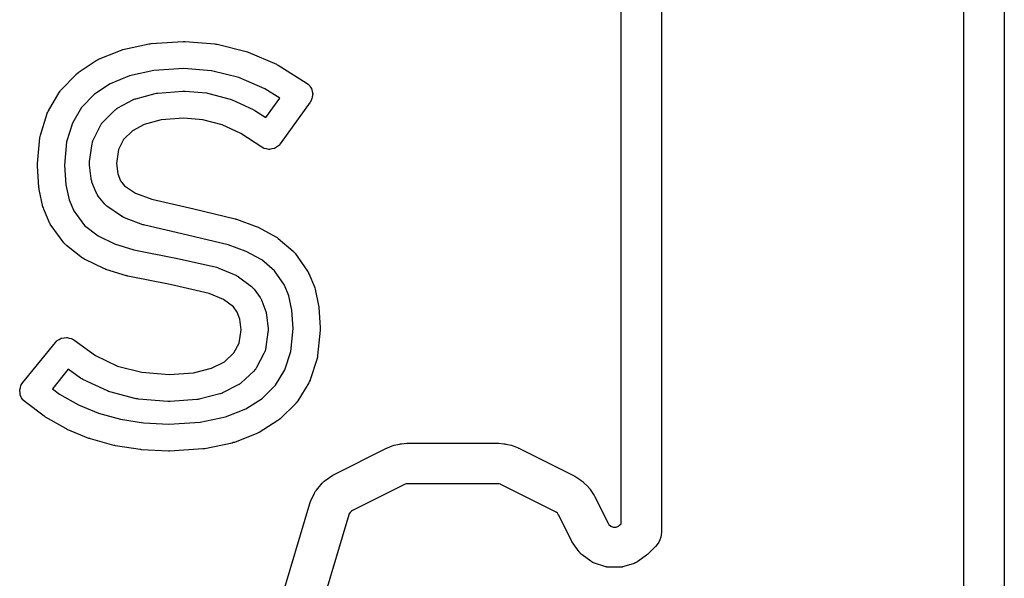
# Model space of a CAD drawing. Extents: x 1.56 to 4.01, y -6 to -1.06.
# Tile 12 of 14: x 3.02 to 3.31, y -1.59 to -1.42. Entities that reach past the tile are written whole.
import ezdxf

# ---------------------------------------------------------------- set-up
doc = ezdxf.new("R2010")
doc.units = 0
doc.header["$MEASUREMENT"] = 0
doc.layers.add('BLACK', color=7, linetype='CONTINUOUS')

msp = doc.modelspace()

# ---------------------------------------------------------------- linework, layer by layer
at = {"layer": 'BLACK', "linetype": 'CONTINUOUS'}
for p, q in [((3.29591, -1.60183), (3.29591, -1.22443)), ((3.30772, -1.22443), (3.30772, -1.60184)), ((3.19591, -1.55313), (3.19591, -1.26313)), ((3.20772, -1.26313), (3.20772, -1.55313)), ((3.05883, -1.43065), (3.06817, -1.43004)), ((3.06817, -1.43004), (3.06845, -1.43005)), ((3.06845, -1.43005), (3.06874, -1.43005)), ((3.06874, -1.43005), (3.07743, -1.43075)), ((3.04351, -1.43523), (3.04988, -1.43262)), ((3.04988, -1.43262), (3.05021, -1.43252)), ((3.05021, -1.43252), (3.05054, -1.43241)), ((3.05054, -1.43241), (3.05825, -1.43073)), ((3.05825, -1.43073), (3.05854, -1.4307)), ((3.05854, -1.4307), (3.05883, -1.43065)), ((3.07743, -1.43075), (3.07775, -1.43081)), ((3.07775, -1.43081), (3.07806, -1.43085)), ((3.07806, -1.43085), (3.08658, -1.43297)), ((3.08658, -1.43297), (3.08688, -1.43308)), ((3.08688, -1.43308), (3.08718, -1.43317)), ((3.08718, -1.43317), (3.09539, -1.43668)), ((3.03759, -1.43908), (3.04283, -1.4356)), ((3.04283, -1.4356), (3.04317, -1.43542)), ((3.04283, -1.4356), (3.04283, -1.4356)), ((3.04283, -1.4356), (3.04283, -1.4356)), ((3.04317, -1.43542), (3.04351, -1.43523)), ((3.04351, -1.43523), (3.04351, -1.43523)), ((3.04351, -1.43523), (3.04351, -1.43523)), ((3.05964, -1.43849), (3.05255, -1.44003)), ((3.06839, -1.43792), (3.05964, -1.43849)), ((3.07648, -1.43857), (3.06839, -1.43792)), ((3.08438, -1.44054), (3.07648, -1.43857)), ((3.09539, -1.43668), (3.09565, -1.43683)), ((3.09565, -1.43683), (3.09592, -1.43696)), ((3.09592, -1.43696), (3.10411, -1.44206)), ((3.03256, -1.44416), (3.03693, -1.43963)), ((3.03693, -1.43963), (3.03698, -1.43959)), ((3.03698, -1.43959), (3.03699, -1.43957)), ((3.03699, -1.43957), (3.03726, -1.43935)), ((3.03726, -1.43935), (3.03752, -1.43913)), ((3.03752, -1.43913), (3.03755, -1.43912)), ((3.03755, -1.43912), (3.03759, -1.43908)), ((3.05255, -1.44003), (3.04687, -1.44237)), ((3.09202, -1.4438), (3.08438, -1.44054)), ((3.03208, -1.44477), (3.03227, -1.44453)), ((3.03227, -1.44453), (3.03245, -1.44428)), ((3.03245, -1.44428), (3.03249, -1.44425)), ((3.03249, -1.44425), (3.03256, -1.44416)), ((3.04687, -1.44237), (3.0423, -1.4454)), ((3.06076, -1.44506), (3.06812, -1.44449)), ((3.06812, -1.44449), (3.06845, -1.44449)), ((3.06845, -1.44449), (3.06877, -1.44449)), ((3.06877, -1.44449), (3.07496, -1.44505)), ((3.09638, -1.44652), (3.09202, -1.4438)), ((3.10411, -1.44206), (3.10472, -1.44253)), ((3.10472, -1.44253), (3.1048, -1.44264)), ((3.1048, -1.44264), (3.1049, -1.44271)), ((3.1049, -1.44271), (3.10524, -1.44326)), ((3.10524, -1.44326), (3.10562, -1.44378)), ((3.10562, -1.44378), (3.10565, -1.44391)), ((3.10565, -1.44391), (3.10572, -1.44402)), ((3.10572, -1.44402), (3.10582, -1.44465)), ((3.10582, -1.44465), (3.10597, -1.44528)), ((3.02886, -1.45024), (3.032, -1.4449)), ((3.032, -1.4449), (3.03206, -1.44481)), ((3.03206, -1.44481), (3.03208, -1.44477)), ((3.0423, -1.4454), (3.03855, -1.44929)), ((3.04914, -1.44942), (3.05351, -1.44706)), ((3.05351, -1.44706), (3.05359, -1.44703)), ((3.05359, -1.44703), (3.05362, -1.447)), ((3.05362, -1.447), (3.05392, -1.44689)), ((3.05392, -1.44689), (3.05422, -1.44676)), ((3.05422, -1.44676), (3.05426, -1.44676)), ((3.05426, -1.44676), (3.05434, -1.44673)), ((3.05434, -1.44673), (3.06003, -1.44518)), ((3.06003, -1.44518), (3.06039, -1.44512)), ((3.06039, -1.44512), (3.06076, -1.44506)), ((3.07496, -1.44505), (3.0753, -1.44511)), ((3.0753, -1.44511), (3.07564, -1.44517)), ((3.07564, -1.44517), (3.08189, -1.44687)), ((3.08189, -1.44687), (3.08219, -1.44698)), ((3.08219, -1.44698), (3.0825, -1.44709)), ((3.0825, -1.44709), (3.08858, -1.44987)), ((3.0923, -1.45223), (3.09638, -1.44652)), ((3.10562, -1.44703), (3.10523, -1.4477)), ((3.10565, -1.4469), (3.10562, -1.44703)), ((3.10571, -1.44679), (3.10565, -1.4469)), ((3.10582, -1.44616), (3.10571, -1.44679)), ((3.10597, -1.44553), (3.10582, -1.44616)), ((3.10597, -1.44528), (3.10594, -1.4454)), ((3.10594, -1.4454), (3.10597, -1.44553)), ((3.02867, -1.45065), (3.02879, -1.45035)), ((3.02879, -1.45035), (3.02882, -1.45032)), ((3.02882, -1.45032), (3.02886, -1.45024)), ((3.03855, -1.44929), (3.03588, -1.45383)), ((3.04481, -1.45346), (3.04825, -1.45008)), ((3.04825, -1.45008), (3.04844, -1.44992)), ((3.04844, -1.44992), (3.0485, -1.44985)), ((3.0485, -1.44985), (3.04868, -1.44973)), ((3.04868, -1.44973), (3.04885, -1.44959)), ((3.04885, -1.44959), (3.04893, -1.44956)), ((3.04893, -1.44956), (3.04914, -1.44942)), ((3.08858, -1.44987), (3.08883, -1.45001)), ((3.08883, -1.45001), (3.08909, -1.45015)), ((3.08909, -1.45015), (3.0923, -1.45223)), ((3.10523, -1.4477), (3.09651, -1.45987)), ((3.02655, -1.45736), (3.02849, -1.45107)), ((3.02849, -1.45107), (3.02853, -1.45098)), ((3.02853, -1.45098), (3.02854, -1.45094)), ((3.02854, -1.45094), (3.02867, -1.45065)), ((3.06174, -1.45288), (3.05685, -1.45421)), ((3.0684, -1.45236), (3.06174, -1.45288)), ((3.07391, -1.45286), (3.0684, -1.45236)), ((3.07952, -1.45438), (3.07391, -1.45286)), ((3.03588, -1.45383), (3.03419, -1.45929)), ((3.042, -1.45866), (3.04405, -1.45452)), ((3.04405, -1.45452), (3.04428, -1.45415)), ((3.04428, -1.45415), (3.04432, -1.45405)), ((3.04432, -1.45405), (3.04439, -1.45396)), ((3.04439, -1.45396), (3.04446, -1.45387)), ((3.04446, -1.45387), (3.04453, -1.4538)), ((3.04453, -1.4538), (3.04481, -1.45346)), ((3.05337, -1.45608), (3.05081, -1.45861)), ((3.05685, -1.45421), (3.05337, -1.45608)), ((3.08504, -1.45691), (3.07952, -1.45438)), ((3.0257, -1.46564), (3.02639, -1.45816)), ((3.02639, -1.45811), (3.02646, -1.45776)), ((3.02639, -1.45813), (3.02639, -1.45811)), ((3.02639, -1.45816), (3.02639, -1.45813)), ((3.02646, -1.45776), (3.02653, -1.4574)), ((3.02653, -1.4574), (3.02654, -1.45739)), ((3.02654, -1.45739), (3.02655, -1.45736)), ((3.04181, -1.45911), (3.04186, -1.45902)), ((3.04186, -1.45902), (3.042, -1.45866)), ((3.05081, -1.45861), (3.04934, -1.46158)), ((3.09116, -1.46088), (3.08504, -1.45691)), ((3.03419, -1.45929), (3.03356, -1.46609)), ((3.04091, -1.46501), (3.04163, -1.45986)), ((3.04163, -1.45986), (3.04172, -1.45949)), ((3.04172, -1.45949), (3.04173, -1.45938)), ((3.04173, -1.45938), (3.04178, -1.45925)), ((3.04178, -1.45925), (3.04181, -1.45911)), ((3.04934, -1.46158), (3.04877, -1.46564)), ((3.0916, -1.46111), (3.09116, -1.46088)), ((3.09168, -1.46117), (3.0916, -1.46111)), ((3.09173, -1.46118), (3.09168, -1.46117)), ((3.09185, -1.46124), (3.09173, -1.46118)), ((3.09252, -1.46136), (3.09185, -1.46124)), ((3.09318, -1.46151), (3.09252, -1.46136)), ((3.09327, -1.4615), (3.09318, -1.46151)), ((3.09336, -1.46152), (3.09327, -1.4615)), ((3.09402, -1.46138), (3.09336, -1.46152)), ((3.09469, -1.46126), (3.09402, -1.46138)), ((3.09477, -1.46122), (3.09469, -1.46126)), ((3.09486, -1.4612), (3.09477, -1.46122)), ((3.09542, -1.46081), (3.09486, -1.4612)), ((3.096, -1.46045), (3.09542, -1.46081)), ((3.09608, -1.46036), (3.096, -1.46045)), ((3.09613, -1.46033), (3.09608, -1.46036)), ((3.09618, -1.46025), (3.09613, -1.46033)), ((3.09651, -1.45987), (3.09618, -1.46025)), ((3.02568, -1.466), (3.0257, -1.46582)), ((3.02568, -1.46608), (3.02568, -1.466)), ((3.02569, -1.4662), (3.02568, -1.46608)), ((3.02569, -1.46633), (3.02569, -1.4662)), ((3.02609, -1.47265), (3.02569, -1.46633)), ((3.0257, -1.46582), (3.0257, -1.46564)), ((3.03356, -1.46609), (3.03393, -1.47184)), ((3.04087, -1.46555), (3.04089, -1.46539)), ((3.04087, -1.46563), (3.04087, -1.46555)), ((3.04088, -1.46572), (3.04087, -1.46563)), ((3.04088, -1.46578), (3.04088, -1.46572)), ((3.04089, -1.46583), (3.04088, -1.46578)), ((3.04089, -1.46529), (3.0409, -1.46524)), ((3.04089, -1.46539), (3.04089, -1.46529)), ((3.0409, -1.46584), (3.04089, -1.46583)), ((3.0409, -1.46524), (3.04091, -1.46501)), ((3.0409, -1.46606), (3.0409, -1.46584)), ((3.04134, -1.47002), (3.0409, -1.46606)), ((3.04877, -1.46564), (3.04911, -1.46862)), ((3.04138, -1.47022), (3.04134, -1.47002)), ((3.04138, -1.47029), (3.04138, -1.47022)), ((3.04145, -1.47053), (3.04138, -1.47029)), ((3.0415, -1.47077), (3.04145, -1.47053)), ((3.04911, -1.46862), (3.04991, -1.47063)), ((3.02614, -1.47294), (3.02609, -1.47265)), ((3.02618, -1.47324), (3.02614, -1.47294)), ((3.02729, -1.47825), (3.02618, -1.47324)), ((3.03393, -1.47184), (3.0349, -1.47619)), ((3.04154, -1.47084), (3.0415, -1.47077)), ((3.04159, -1.47104), (3.04154, -1.47084)), ((3.04281, -1.4741), (3.04159, -1.47104)), ((3.04991, -1.47063), (3.05111, -1.4721)), ((3.05111, -1.4721), (3.05428, -1.47425)), ((3.0349, -1.47619), (3.03626, -1.47938)), ((3.04297, -1.47439), (3.04281, -1.4741)), ((3.04299, -1.47449), (3.04297, -1.47439)), ((3.04309, -1.47463), (3.04299, -1.47449)), ((3.04317, -1.47479), (3.04309, -1.47463)), ((3.04324, -1.47486), (3.04317, -1.47479)), ((3.04342, -1.47514), (3.04324, -1.47486)), ((3.04537, -1.47752), (3.04342, -1.47514)), ((3.05428, -1.47425), (3.059, -1.47603)), ((3.059, -1.47603), (3.07126, -1.47886)), ((3.0274, -1.4786), (3.02729, -1.47825)), ((3.02751, -1.47895), (3.0274, -1.4786)), ((3.02919, -1.48289), (3.02751, -1.47895)), ((3.04556, -1.47771), (3.04537, -1.47752)), ((3.04561, -1.47779), (3.04556, -1.47771)), ((3.04577, -1.47792), (3.04561, -1.47779)), ((3.04591, -1.47807), (3.04577, -1.47792)), ((3.046, -1.47811), (3.04591, -1.47807)), ((3.0462, -1.47829), (3.046, -1.47811)), ((3.05024, -1.48103), (3.0462, -1.47829)), ((3.07126, -1.47886), (3.07128, -1.47887)), ((3.07128, -1.47887), (3.0713, -1.47887)), ((3.0713, -1.47887), (3.08333, -1.48177)), ((3.03626, -1.47938), (3.03942, -1.48366)), ((3.05033, -1.48108), (3.05024, -1.48103)), ((3.05037, -1.48112), (3.05033, -1.48108)), ((3.05065, -1.48125), (3.05037, -1.48112)), ((3.05091, -1.4814), (3.05065, -1.48125)), ((3.05096, -1.48141), (3.05091, -1.4814)), ((3.05106, -1.48146), (3.05096, -1.48141)), ((3.05647, -1.48349), (3.05106, -1.48146)), ((3.08333, -1.48177), (3.08353, -1.48184)), ((3.08353, -1.48184), (3.08374, -1.48189)), ((3.08374, -1.48189), (3.08953, -1.48398)), ((3.02924, -1.48297), (3.02919, -1.48289)), ((3.02925, -1.48302), (3.02924, -1.48297)), ((3.02941, -1.48329), (3.02925, -1.48302)), ((3.02957, -1.48357), (3.02941, -1.48329)), ((3.0296, -1.4836), (3.02957, -1.48357)), ((3.02965, -1.48368), (3.0296, -1.4836)), ((3.0334, -1.48877), (3.02965, -1.48368)), ((3.03942, -1.48366), (3.04336, -1.48674)), ((3.05672, -1.48356), (3.05647, -1.48349)), ((3.05697, -1.48364), (3.05672, -1.48356)), ((3.06947, -1.48653), (3.05697, -1.48364)), ((3.08953, -1.48398), (3.0898, -1.48411)), ((3.0898, -1.48411), (3.09007, -1.48422)), ((3.09007, -1.48422), (3.09523, -1.48703)), ((3.04336, -1.48674), (3.04818, -1.48905)), ((3.08127, -1.48937), (3.06947, -1.48653)), ((3.09523, -1.48703), (3.09525, -1.48704)), ((3.09525, -1.48704), (3.09526, -1.48705)), ((3.09526, -1.48705), (3.09556, -1.48725)), ((3.09556, -1.48725), (3.09586, -1.48746)), ((3.09586, -1.48746), (3.09587, -1.48747)), ((3.09587, -1.48747), (3.0959, -1.48749)), ((3.0959, -1.48749), (3.1003, -1.49123)), ((3.03354, -1.48893), (3.0334, -1.48877)), ((3.03358, -1.489), (3.03354, -1.48893)), ((3.03376, -1.48917), (3.03358, -1.489)), ((3.03391, -1.48934), (3.03376, -1.48917)), ((3.03399, -1.48939), (3.03391, -1.48934)), ((3.03414, -1.48954), (3.03399, -1.48939)), ((3.03885, -1.49321), (3.03414, -1.48954)), ((3.04818, -1.48905), (3.05378, -1.49076)), ((3.08657, -1.49128), (3.08127, -1.48937)), ((3.03889, -1.49324), (3.03885, -1.49321)), ((3.03891, -1.49326), (3.03889, -1.49324)), ((3.03921, -1.49344), (3.03891, -1.49326)), ((3.0395, -1.49362), (3.03921, -1.49344)), ((3.05378, -1.49076), (3.06603, -1.4932)), ((3.06603, -1.4932), (3.06608, -1.49321)), ((3.06608, -1.49321), (3.06614, -1.49322)), ((3.06614, -1.49322), (3.0779, -1.49589)), ((3.09111, -1.49375), (3.08657, -1.49128)), ((3.1003, -1.49123), (3.10042, -1.49136)), ((3.10042, -1.49136), (3.10047, -1.49139)), ((3.10047, -1.49139), (3.10065, -1.4916)), ((3.10065, -1.4916), (3.10083, -1.49179)), ((3.10083, -1.49179), (3.10086, -1.49185)), ((3.10086, -1.49185), (3.10098, -1.49198)), ((3.10098, -1.49198), (3.10447, -1.49699)), ((3.03952, -1.49363), (3.0395, -1.49362)), ((3.03957, -1.49366), (3.03952, -1.49363)), ((3.04505, -1.49628), (3.03957, -1.49366)), ((3.04533, -1.49639), (3.04505, -1.49628)), ((3.0456, -1.4965), (3.04533, -1.49639)), ((3.0779, -1.49589), (3.07823, -1.496)), ((3.07823, -1.496), (3.07856, -1.49611)), ((3.07856, -1.49611), (3.08352, -1.4982)), ((3.09481, -1.4969), (3.09111, -1.49375)), ((3.05167, -1.49835), (3.0456, -1.4965)), ((3.05186, -1.49839), (3.05167, -1.49835)), ((3.05205, -1.49844), (3.05186, -1.49839)), ((3.06444, -1.50091), (3.05205, -1.49844)), ((3.08352, -1.4982), (3.08365, -1.49827)), ((3.08365, -1.49827), (3.08371, -1.49829)), ((3.08371, -1.49829), (3.08395, -1.49844)), ((3.08395, -1.49844), (3.08419, -1.49857)), ((3.08419, -1.49857), (3.08424, -1.49861)), ((3.08424, -1.49861), (3.08437, -1.49869)), ((3.08437, -1.49869), (3.08809, -1.50152)), ((3.09776, -1.50114), (3.09481, -1.4969)), ((3.10447, -1.49699), (3.1045, -1.49704)), ((3.1045, -1.49704), (3.10452, -1.49706)), ((3.10452, -1.49706), (3.10468, -1.49737)), ((3.10468, -1.49737), (3.10485, -1.49767)), ((3.10485, -1.49767), (3.10485, -1.49769)), ((3.10485, -1.49769), (3.10488, -1.49774)), ((3.10488, -1.49774), (3.10645, -1.50157)), ((3.07581, -1.5035), (3.06444, -1.50091)), ((3.08809, -1.50152), (3.08828, -1.5017)), ((3.08828, -1.5017), (3.08836, -1.50175)), ((3.08836, -1.50175), (3.0885, -1.5019)), ((3.0885, -1.5019), (3.08866, -1.50205)), ((3.08866, -1.50205), (3.0887, -1.50213)), ((3.0887, -1.50213), (3.08888, -1.50232)), ((3.09904, -1.50424), (3.09776, -1.50114)), ((3.10645, -1.50157), (3.10655, -1.50191)), ((3.10655, -1.50191), (3.10666, -1.50224)), ((3.08, -1.50526), (3.07581, -1.5035)), ((3.08888, -1.50232), (3.09065, -1.50472)), ((3.09065, -1.50472), (3.09079, -1.50495)), ((3.09079, -1.50495), (3.09085, -1.50502)), ((3.09085, -1.50502), (3.09094, -1.50521)), ((3.09993, -1.50838), (3.09904, -1.50424)), ((3.10666, -1.50224), (3.10769, -1.50701)), ((3.08288, -1.50745), (3.08, -1.50526)), ((3.08398, -1.50894), (3.08288, -1.50745)), ((3.09094, -1.50521), (3.09105, -1.50539)), ((3.09105, -1.50539), (3.09107, -1.50548)), ((3.09107, -1.50548), (3.09118, -1.50572)), ((3.09118, -1.50572), (3.09231, -1.50883)), ((3.10769, -1.50701), (3.10772, -1.5073)), ((3.10772, -1.5073), (3.10777, -1.50759)), ((3.10777, -1.50759), (3.10814, -1.5135)), ((3.08474, -1.51105), (3.08398, -1.50894)), ((3.09231, -1.50883), (3.09235, -1.50896)), ((3.09235, -1.50896), (3.09237, -1.50902)), ((3.09237, -1.50902), (3.09243, -1.5093)), ((3.09243, -1.5093), (3.0925, -1.50958)), ((3.0925, -1.50958), (3.0925, -1.50964)), ((3.0925, -1.50964), (3.09253, -1.50977)), ((3.09253, -1.50977), (3.09294, -1.5138)), ((3.10027, -1.51378), (3.09993, -1.50838)), ((3.08506, -1.51416), (3.08474, -1.51105)), ((3.10814, -1.5135), (3.10814, -1.51363)), ((3.10814, -1.51363), (3.10815, -1.51375)), ((3.03282, -1.51653), (3.03347, -1.51646)), ((3.03347, -1.51646), (3.03412, -1.51636)), ((3.03412, -1.51636), (3.03423, -1.51639)), ((3.03423, -1.51639), (3.03435, -1.51637)), ((3.03435, -1.51637), (3.03497, -1.51656)), ((3.08448, -1.518), (3.08506, -1.51416)), ((3.09291, -1.51486), (3.09217, -1.51983)), ((3.09293, -1.51462), (3.09291, -1.51486)), ((3.09294, -1.51457), (3.09293, -1.51462)), ((3.09294, -1.5138), (3.09294, -1.514)), ((3.09294, -1.514), (3.09294, -1.51405)), ((3.09294, -1.51405), (3.09295, -1.51409)), ((3.09296, -1.51428), (3.09294, -1.51447)), ((3.09294, -1.51447), (3.09294, -1.51457)), ((3.09295, -1.51409), (3.09295, -1.51413)), ((3.09295, -1.51413), (3.09296, -1.5142)), ((3.09296, -1.5142), (3.09296, -1.51428)), ((3.09963, -1.52048), (3.10027, -1.51378)), ((3.10813, -1.51428), (3.10742, -1.52166)), ((3.10815, -1.51391), (3.10813, -1.51409)), ((3.10813, -1.51409), (3.10813, -1.51428)), ((3.10815, -1.51375), (3.10815, -1.51391)), ((3.02138, -1.52954), (3.03092, -1.51781)), ((3.03092, -1.51781), (3.03124, -1.51749)), ((3.03124, -1.51749), (3.03129, -1.51741)), ((3.03129, -1.51741), (3.03135, -1.51738)), ((3.03135, -1.51738), (3.03147, -1.51726)), ((3.03147, -1.51726), (3.03204, -1.51695)), ((3.03204, -1.51695), (3.0326, -1.5166)), ((3.0326, -1.5166), (3.03272, -1.51659)), ((3.03272, -1.51659), (3.03282, -1.51653)), ((3.03497, -1.51656), (3.03561, -1.51671)), ((3.03561, -1.51671), (3.03575, -1.51679)), ((3.03575, -1.51679), (3.03582, -1.51681)), ((3.03582, -1.51681), (3.0359, -1.51688)), ((3.0359, -1.51688), (3.03628, -1.5171)), ((3.03628, -1.5171), (3.04257, -1.52164)), ((3.08297, -1.52087), (3.08448, -1.518)), ((3.04257, -1.52164), (3.04908, -1.5247)), ((3.08021, -1.52343), (3.08297, -1.52087)), ((3.09176, -1.52109), (3.08962, -1.52515)), ((3.09193, -1.52066), (3.09176, -1.52109)), ((3.09198, -1.52058), (3.09193, -1.52066)), ((3.09201, -1.52047), (3.09198, -1.52058)), ((3.09205, -1.52037), (3.09201, -1.52047)), ((3.09206, -1.52027), (3.09205, -1.52037)), ((3.09217, -1.51983), (3.09206, -1.52027)), ((3.09789, -1.52584), (3.09963, -1.52048)), ((3.10734, -1.52208), (3.10728, -1.52242)), ((3.10742, -1.52174), (3.10734, -1.52208)), ((3.10742, -1.52166), (3.10741, -1.52171)), ((3.10741, -1.52171), (3.10742, -1.52174)), ((3.04908, -1.5247), (3.05614, -1.52653)), ((3.0765, -1.52531), (3.08021, -1.52343)), ((3.10725, -1.52249), (3.10524, -1.52871)), ((3.10726, -1.52244), (3.10725, -1.52249)), ((3.10728, -1.52242), (3.10726, -1.52244)), ((3.03469, -1.52566), (3.03008, -1.53133)), ((3.03827, -1.52824), (3.03469, -1.52566)), ((3.05614, -1.52653), (3.06408, -1.52717)), ((3.06408, -1.52717), (3.07125, -1.52665)), ((3.07125, -1.52665), (3.0765, -1.52531)), ((3.08881, -1.5262), (3.08515, -1.52958)), ((3.08911, -1.52585), (3.08881, -1.5262)), ((3.08919, -1.52579), (3.08911, -1.52585)), ((3.08925, -1.5257), (3.08919, -1.52579)), ((3.08932, -1.52562), (3.08925, -1.5257)), ((3.08936, -1.52553), (3.08932, -1.52562)), ((3.08962, -1.52515), (3.08936, -1.52553)), ((3.09514, -1.53032), (3.09789, -1.52584)), ((3.02071, -1.531), (3.02088, -1.53033)), ((3.02088, -1.53033), (3.02093, -1.53027)), ((3.02093, -1.53027), (3.02095, -1.53019)), ((3.02095, -1.53019), (3.02138, -1.52954)), ((3.03858, -1.52842), (3.03827, -1.52824)), ((3.0389, -1.52861), (3.03858, -1.52842)), ((3.04607, -1.53198), (3.0389, -1.52861)), ((3.08426, -1.5302), (3.07968, -1.53253)), ((3.08445, -1.53007), (3.08426, -1.5302)), ((3.08454, -1.53004), (3.08445, -1.53007)), ((3.08472, -1.52991), (3.08454, -1.53004)), ((3.08491, -1.52978), (3.08472, -1.52991)), ((3.08497, -1.52972), (3.08491, -1.52978)), ((3.08515, -1.52958), (3.08497, -1.52972)), ((3.09122, -1.53419), (3.09514, -1.53032)), ((3.10485, -1.52956), (3.1016, -1.53484)), ((3.1049, -1.52945), (3.10485, -1.52956)), ((3.10493, -1.52942), (3.1049, -1.52945)), ((3.10505, -1.52914), (3.10493, -1.52942)), ((3.10519, -1.52886), (3.10505, -1.52914)), ((3.1052, -1.52881), (3.10519, -1.52886)), ((3.10524, -1.52871), (3.1052, -1.52881)), ((3.0205, -1.53182), (3.02052, -1.53174)), ((3.0206, -1.5325), (3.0205, -1.53182)), ((3.02051, -1.53166), (3.02071, -1.531)), ((3.02052, -1.53174), (3.02051, -1.53166)), ((3.02067, -1.53319), (3.0206, -1.5325)), ((3.02071, -1.53326), (3.02067, -1.53319)), ((3.02072, -1.53334), (3.02071, -1.53326)), ((3.02107, -1.53393), (3.02072, -1.53334)), ((3.03008, -1.53133), (3.03214, -1.53287)), ((3.03214, -1.53287), (3.03763, -1.536)), ((3.04641, -1.5321), (3.04607, -1.53198)), ((3.04675, -1.53222), (3.04641, -1.5321)), ((3.05449, -1.53424), (3.04675, -1.53222)), ((3.07887, -1.53283), (3.07286, -1.53437)), ((3.07893, -1.53281), (3.07887, -1.53283)), ((3.07896, -1.53281), (3.07893, -1.53281)), ((3.07928, -1.53268), (3.07896, -1.53281)), ((3.0796, -1.53257), (3.07928, -1.53268)), ((3.07962, -1.53255), (3.0796, -1.53257)), ((3.07968, -1.53253), (3.07962, -1.53255)), ((3.0214, -1.53454), (3.02107, -1.53393)), ((3.02146, -1.53459), (3.0214, -1.53454)), ((3.02151, -1.53466), (3.02146, -1.53459)), ((3.02208, -1.53518), (3.02151, -1.53466)), ((3.02762, -1.53932), (3.02208, -1.53518)), ((3.03763, -1.536), (3.04349, -1.53843)), ((3.05483, -1.53429), (3.05449, -1.53424)), ((3.05517, -1.53435), (3.05483, -1.53429)), ((3.06374, -1.53505), (3.05517, -1.53435)), ((3.06404, -1.53504), (3.06374, -1.53505)), ((3.06435, -1.53505), (3.06404, -1.53504)), ((3.07217, -1.53448), (3.06435, -1.53505)), ((3.07252, -1.53442), (3.07217, -1.53448)), ((3.07286, -1.53437), (3.07252, -1.53442)), ((3.08649, -1.53719), (3.09122, -1.53419)), ((3.10101, -1.53558), (3.09645, -1.54009)), ((3.10109, -1.53549), (3.10101, -1.53558)), ((3.10113, -1.53546), (3.10109, -1.53549)), ((3.10132, -1.53522), (3.10113, -1.53546)), ((3.10151, -1.53499), (3.10132, -1.53522)), ((3.10153, -1.53494), (3.10151, -1.53499)), ((3.1016, -1.53484), (3.10153, -1.53494)), ((3.02783, -1.53945), (3.02762, -1.53932)), ((3.02803, -1.53959), (3.02783, -1.53945)), ((3.04349, -1.53843), (3.04989, -1.5402)), ((3.08057, -1.53951), (3.08649, -1.53719)), ((3.03394, -1.54296), (3.02803, -1.53959)), ((3.04989, -1.5402), (3.05663, -1.54125)), ((3.05663, -1.54125), (3.06404, -1.54162)), ((3.06404, -1.54162), (3.07319, -1.54105)), ((3.07319, -1.54105), (3.08057, -1.53951)), ((3.09579, -1.54062), (3.09038, -1.54404)), ((3.09583, -1.54059), (3.09579, -1.54062)), ((3.09585, -1.54058), (3.09583, -1.54059)), ((3.09612, -1.54036), (3.09585, -1.54058)), ((3.0964, -1.54015), (3.09612, -1.54036)), ((3.09641, -1.54013), (3.0964, -1.54015)), ((3.09645, -1.54009), (3.09641, -1.54013)), ((3.03417, -1.54306), (3.03394, -1.54296)), ((3.03438, -1.54318), (3.03417, -1.54306)), ((3.0407, -1.5458), (3.03438, -1.54318)), ((3.08971, -1.54438), (3.08314, -1.54696)), ((3.09005, -1.54421), (3.08971, -1.54438)), ((3.09038, -1.54404), (3.09005, -1.54421)), ((3.04093, -1.54587), (3.0407, -1.5458)), ((3.04116, -1.54596), (3.04093, -1.54587)), ((3.04801, -1.54785), (3.04116, -1.54596)), ((3.04823, -1.54789), (3.04801, -1.54785)), ((3.04845, -1.54795), (3.04823, -1.54789)), ((3.05562, -1.54907), (3.04845, -1.54795)), ((3.0825, -1.54715), (3.07452, -1.54882)), ((3.08282, -1.54705), (3.0825, -1.54715)), ((3.08314, -1.54696), (3.08282, -1.54705)), ((3.12776, -1.54857), (3.12919, -1.54799)), ((3.12919, -1.54799), (3.12948, -1.5479)), ((3.12948, -1.5479), (3.12977, -1.54781)), ((3.12977, -1.54781), (3.13126, -1.54745)), ((3.13126, -1.54745), (3.13156, -1.54741)), ((3.13156, -1.54741), (3.13186, -1.54736)), ((3.13186, -1.54736), (3.1334, -1.54724)), ((3.1334, -1.54724), (3.13356, -1.54724)), ((3.13356, -1.54724), (3.1337, -1.54723)), ((3.1337, -1.54723), (3.1337, -1.54723)), ((3.1337, -1.54723), (3.1337, -1.54723)), ((3.1337, -1.54723), (3.15993, -1.54723)), ((3.15993, -1.54723), (3.15993, -1.54723)), ((3.15993, -1.54723), (3.15993, -1.54723)), ((3.15993, -1.54723), (3.16008, -1.54724)), ((3.16008, -1.54724), (3.16023, -1.54724)), ((3.16023, -1.54724), (3.16176, -1.54736)), ((3.16176, -1.54736), (3.16206, -1.54741)), ((3.16206, -1.54741), (3.16236, -1.54745)), ((3.16236, -1.54745), (3.16386, -1.54781)), ((3.16386, -1.54781), (3.16415, -1.5479)), ((3.16415, -1.5479), (3.16444, -1.54799)), ((3.16444, -1.54799), (3.16587, -1.54857)), ((3.05583, -1.54908), (3.05562, -1.54907)), ((3.05603, -1.54911), (3.05583, -1.54908)), ((3.06387, -1.54949), (3.05603, -1.54911)), ((3.06409, -1.54948), (3.06387, -1.54949)), ((3.0643, -1.54949), (3.06409, -1.54948)), ((3.07396, -1.54889), (3.0643, -1.54949)), ((3.07424, -1.54885), (3.07396, -1.54889)), ((3.07452, -1.54882), (3.07424, -1.54885)), ((3.11227, -1.55631), (3.12748, -1.5487)), ((3.12748, -1.5487), (3.12763, -1.54864)), ((3.12748, -1.5487), (3.12748, -1.5487)), ((3.12748, -1.5487), (3.12748, -1.5487)), ((3.12763, -1.54864), (3.12776, -1.54857)), ((3.16587, -1.54857), (3.16601, -1.54864)), ((3.16601, -1.54864), (3.16614, -1.5487)), ((3.16614, -1.5487), (3.18207, -1.55666)), ((3.19591, -1.57069), (3.19591, -1.55313)), ((3.20772, -1.55313), (3.20772, -1.57313)), ((3.10957, -1.5581), (3.1118, -1.55658)), ((3.1118, -1.55658), (3.11202, -1.55646)), ((3.11202, -1.55646), (3.11227, -1.55631)), ((3.18207, -1.55666), (3.18207, -1.55666)), ((3.18207, -1.55666), (3.18207, -1.55666)), ((3.18207, -1.55666), (3.18207, -1.55666)), ((3.18207, -1.55666), (3.18225, -1.55677)), ((3.10704, -1.56089), (3.10878, -1.55882)), ((3.10878, -1.55882), (3.10894, -1.55867)), ((3.10894, -1.55867), (3.10898, -1.5586)), ((3.10898, -1.5586), (3.10916, -1.55844)), ((3.10916, -1.55844), (3.10933, -1.55828)), ((3.10933, -1.55828), (3.10941, -1.55824)), ((3.10941, -1.55824), (3.10957, -1.5581)), ((3.13276, -1.55926), (3.11755, -1.56687)), ((3.13277, -1.55926), (3.13276, -1.55926)), ((3.13291, -1.55919), (3.13277, -1.55926)), ((3.13322, -1.55909), (3.13291, -1.55919)), ((3.13354, -1.55904), (3.13322, -1.55909)), ((3.1337, -1.55904), (3.13354, -1.55904)), ((3.13371, -1.55904), (3.1337, -1.55904)), ((3.1337, -1.55904), (3.1337, -1.55904)), ((3.1337, -1.55904), (3.1337, -1.55904)), ((3.15992, -1.55904), (3.13371, -1.55904)), ((3.16009, -1.55904), (3.15992, -1.55904)), ((3.16041, -1.55909), (3.16009, -1.55904)), ((3.16072, -1.55919), (3.16041, -1.55909)), ((3.16086, -1.55926), (3.16072, -1.55919)), ((3.17679, -1.56722), (3.16086, -1.55926)), ((3.16086, -1.55926), (3.16086, -1.55926)), ((3.16086, -1.55926), (3.16086, -1.55926)), ((3.18225, -1.55677), (3.18244, -1.55687)), ((3.18244, -1.55687), (3.18423, -1.55802)), ((3.18423, -1.55802), (3.18427, -1.55805)), ((3.18427, -1.55805), (3.18429, -1.55806)), ((3.18429, -1.55806), (3.18456, -1.55828)), ((3.18456, -1.55828), (3.18484, -1.5585)), ((3.18484, -1.5585), (3.18485, -1.55852)), ((3.18485, -1.55852), (3.18489, -1.55855)), ((3.18489, -1.55855), (3.1864, -1.56006)), ((3.10535, -1.56425), (3.10647, -1.56179)), ((3.10647, -1.56179), (3.10658, -1.5616)), ((3.10658, -1.5616), (3.10661, -1.56152)), ((3.10661, -1.56152), (3.10674, -1.56133)), ((3.10674, -1.56133), (3.10686, -1.56112)), ((3.10686, -1.56112), (3.10692, -1.56106)), ((3.10692, -1.56106), (3.10704, -1.56089)), ((3.1864, -1.56006), (3.18643, -1.5601)), ((3.18643, -1.5601), (3.18645, -1.56011)), ((3.18645, -1.56011), (3.18667, -1.56038)), ((3.18667, -1.56038), (3.18689, -1.56066)), ((3.18689, -1.56066), (3.1869, -1.56068)), ((3.1869, -1.56068), (3.18693, -1.56071)), ((3.18693, -1.56071), (3.18808, -1.56251)), ((3.07689, -1.65901), (3.10516, -1.56475)), ((3.10516, -1.56475), (3.10527, -1.5645)), ((3.10527, -1.5645), (3.10535, -1.56425)), ((3.18808, -1.56251), (3.18818, -1.5627)), ((3.18818, -1.5627), (3.18829, -1.56288)), ((3.18829, -1.56288), (3.19212, -1.57054)), ((3.11648, -1.56814), (3.0882, -1.6624)), ((3.11656, -1.56787), (3.11648, -1.56814)), ((3.11648, -1.56814), (3.11648, -1.56814)), ((3.11648, -1.56814), (3.11648, -1.56814)), ((3.11687, -1.56738), (3.11656, -1.56787)), ((3.11729, -1.567), (3.11687, -1.56738)), ((3.11754, -1.56687), (3.11729, -1.567)), ((3.11755, -1.56687), (3.11754, -1.56687)), ((3.17699, -1.56732), (3.17679, -1.56722)), ((3.17679, -1.56722), (3.17679, -1.56722)), ((3.17679, -1.56722), (3.17679, -1.56722)), ((3.17734, -1.56761), (3.17699, -1.56732)), ((3.17762, -1.56796), (3.17734, -1.56761)), ((3.17772, -1.56816), (3.17762, -1.56796)), ((3.17773, -1.56816), (3.17772, -1.56816)), ((3.17772, -1.56816), (3.17772, -1.56816)), ((3.18157, -1.57585), (3.17773, -1.56816)), ((3.19212, -1.57054), (3.19213, -1.57055)), ((3.19213, -1.57055), (3.19231, -1.57091)), ((3.19231, -1.57091), (3.19291, -1.57145)), ((3.1955, -1.5711), (3.19591, -1.57069)), ((3.19291, -1.57145), (3.19367, -1.57173)), ((3.19367, -1.57173), (3.19447, -1.5717)), ((3.19447, -1.5717), (3.19521, -1.57138)), ((3.19521, -1.57138), (3.1955, -1.5711)), ((3.20764, -1.5739), (3.20749, -1.57465)), ((3.20772, -1.57313), (3.20764, -1.5739)), ((3.18176, -1.57615), (3.18157, -1.57585)), ((3.18178, -1.57618), (3.18176, -1.57615)), ((3.18182, -1.57627), (3.18178, -1.57618)), ((3.18186, -1.57632), (3.18182, -1.57627)), ((3.18191, -1.57641), (3.18186, -1.57632)), ((3.18194, -1.57644), (3.18191, -1.57641)), ((3.18194, -1.57645), (3.18194, -1.57644)), ((3.18371, -1.57892), (3.18194, -1.57645)), ((3.18194, -1.57645), (3.18194, -1.57645)), ((3.18194, -1.57645), (3.18194, -1.57645)), ((3.20642, -1.57678), (3.20599, -1.57731)), ((3.20648, -1.57671), (3.20642, -1.57678)), ((3.20691, -1.57607), (3.20648, -1.57671)), ((3.20648, -1.57671), (3.20648, -1.57671)), ((3.20727, -1.57539), (3.20691, -1.57607)), ((3.20749, -1.57465), (3.20727, -1.57539)), ((3.20727, -1.57539), (3.20727, -1.57539)), ((3.18395, -1.5792), (3.18371, -1.57892)), ((3.18401, -1.57929), (3.18395, -1.5792)), ((3.18412, -1.57939), (3.18401, -1.57929)), ((3.18422, -1.5795), (3.18412, -1.57939)), ((3.18431, -1.57956), (3.18422, -1.5795)), ((3.18458, -1.5798), (3.18431, -1.57956)), ((3.2036, -1.57968), (3.20348, -1.57976)), ((3.20366, -1.57961), (3.2036, -1.57968)), ((3.20384, -1.57946), (3.20366, -1.57961)), ((3.20599, -1.57731), (3.20384, -1.57946)), ((3.20599, -1.57731), (3.20599, -1.57731)), ((3.1871, -1.58166), (3.18458, -1.5798)), ((3.18742, -1.58184), (3.1871, -1.58166)), ((3.1875, -1.58191), (3.18742, -1.58184)), ((3.18764, -1.58197), (3.1875, -1.58191)), ((3.18777, -1.58205), (3.18764, -1.58197)), ((3.18787, -1.58208), (3.18777, -1.58205)), ((3.1882, -1.58222), (3.18787, -1.58208)), ((3.19118, -1.5832), (3.1882, -1.58222)), ((3.19973, -1.58226), (3.19675, -1.58322)), ((3.20006, -1.58212), (3.19973, -1.58226)), ((3.20017, -1.58209), (3.20006, -1.58212)), ((3.2003, -1.58202), (3.20017, -1.58209)), ((3.20044, -1.58195), (3.2003, -1.58202)), ((3.20052, -1.58189), (3.20044, -1.58195)), ((3.20083, -1.5817), (3.20052, -1.58189)), ((3.20337, -1.57986), (3.20083, -1.5817)), ((3.20348, -1.57976), (3.20337, -1.57986)), ((3.19153, -1.58328), (3.19118, -1.5832)), ((3.19163, -1.58332), (3.19153, -1.58328)), ((3.19178, -1.58334), (3.19163, -1.58332)), ((3.19193, -1.58337), (3.19178, -1.58334)), ((3.19203, -1.58337), (3.19193, -1.58337)), ((3.1924, -1.5834), (3.19203, -1.58337)), ((3.19553, -1.58341), (3.1924, -1.5834)), ((3.19589, -1.58338), (3.19553, -1.58341)), ((3.196, -1.58339), (3.19589, -1.58338)), ((3.19614, -1.58335), (3.196, -1.58339)), ((3.1963, -1.58334), (3.19614, -1.58335)), ((3.19639, -1.5833), (3.1963, -1.58334)), ((3.19675, -1.58322), (3.19639, -1.5833))]:
    msp.add_line(p, q, dxfattribs=at)

doc.saveas('drawing.dxf')
